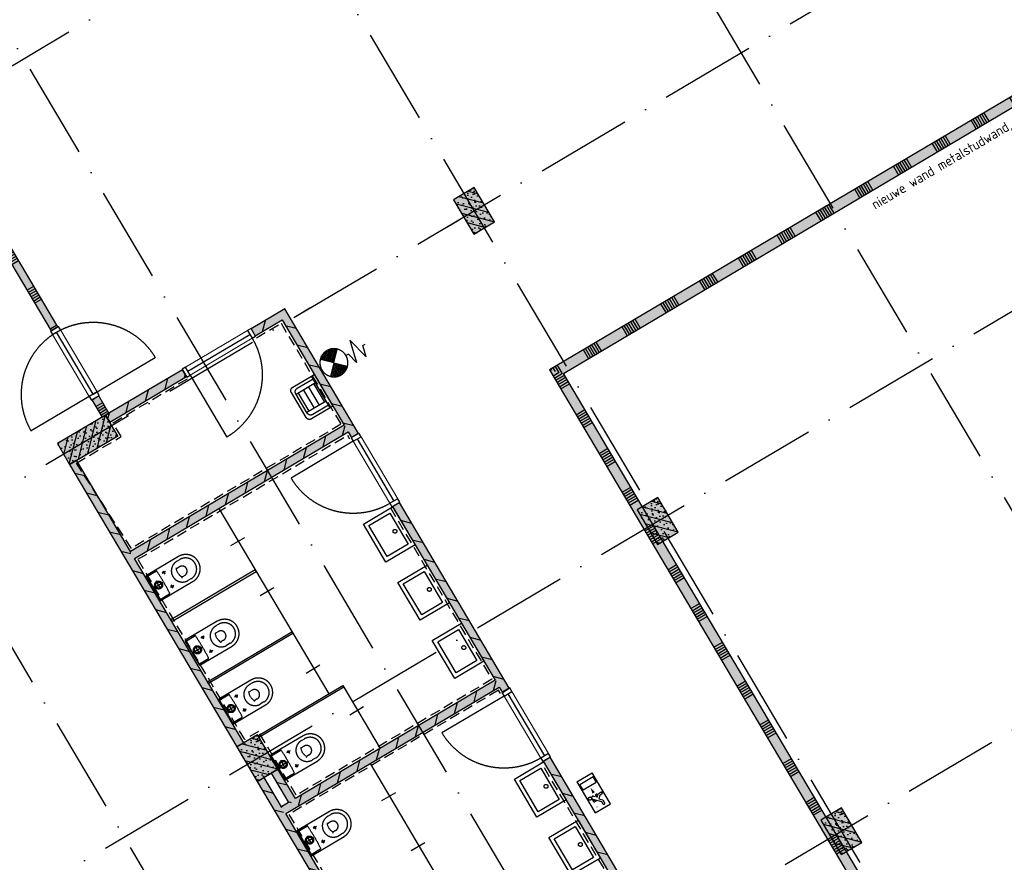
# Model space of a CAD drawing. Header units: millimetres. Extents: x 20872 to 297961, y -293704 to 213007.
# Tile 139 of 242: x 55882 to 68175, y 4163 to 14681. Entities that reach past the tile are written whole.
import ezdxf
from ezdxf.enums import TextEntityAlignment as Align
from ezdxf.xclip import XClip

# ---------------------------------------------------------------- set-up
doc = ezdxf.new("R2010")
doc.units = ezdxf.units.MM
doc.header["$LTSCALE"] = 100
doc.header["$XCLIPFRAME"] = 2
doc.linetypes.add('ACAD_ISO10W100', pattern=[18, 12, -3, 0, -3])
doc.linetypes.add('HIDDEN', pattern=[9.525, 6.35, -3.175])
for name, color, linetype in [('A--L$7--_stramien', 1, 'Continuous'), ('A--L20--_bovenbouw', 3, 'Continuous'), ('A--L30--_afbouw', 7, 'Continuous'), ('A--L65--_beveiligingsinstallaties', 8, 'Continuous'), ('A--L74', 1, 'Continuous'), ('A--L74--_vaste sanitaire voorzienin', 1, 'Continuous'), ('BURO_lijnen_0.18', 1, 'Continuous'), ('BURO_tekst', 7, 'Continuous'), ('XREFS', 9, 'Continuous')]:
    doc.layers.add(name, color=color, linetype=linetype)
doc.styles.add('GBB_ISOP', font='isocp.shx')

# ---------------------------------------------------------------- blocks, each defined once
blk = doc.blocks.new('BURO_onderaanzicht')
at = {"color": 7}
blk.add_line((-432, 0), (432, 0), dxfattribs=at)
blk = doc.blocks.new('74_toilet_01_P03_BV')
at = {"layer": 'A--L74', "ltscale": 2}
for p, q in [((-563, 0), (-563, -138)), ((-237, 0), (-563, 0)), ((-237, -139), (-237, 0)), ((-538, -470), (-538, -416)), ((-463, -416), (-463, -386)), ((-337, -416), (-337, -386)), ((-261, -460), (-261, -426))]:
    blk.add_line(p, q, dxfattribs=at)
blk.add_lwpolyline([(-575, 0, 0.414214), (-580, -5), (-580, -470, 1), (-220, -470), (-220, -5, 0.414214), (-225, 0)], format="xyb", close=True, dxfattribs=at)
for points in [[(-457, -75), (-341, -75)], [(-400, -125), (-405, -125), (-410, -124), (-415, -123), (-419, -121), (-424, -119), (-428, -117), (-432, -114), (-435, -111), (-439, -107), (-441, -103), (-444, -99), (-446, -95), (-448, -90), (-449, -85), (-450, -81), (-450, -75), (-450, -70), (-449, -65), (-448, -61), (-446, -56), (-444, -52), (-441, -47), (-439, -44), (-435, -40), (-432, -37), (-428, -34), (-424, -31), (-419, -29), (-415, -28), (-410, -26), (-405, -26), (-400, -25), (-395, -26), (-390, -26), (-385, -28), (-381, -29), (-376, -31), (-372, -34), (-368, -37), (-365, -40), (-361, -44), (-359, -47), (-356, -52), (-354, -56), (-352, -61), (-351, -65), (-350, -70), (-350, -75), (-350, -81), (-351, -85), (-352, -90), (-354, -95), (-356, -99), (-359, -103), (-361, -107), (-365, -111), (-368, -114), (-372, -117), (-376, -119), (-381, -121), (-385, -123), (-390, -124), (-395, -125), (-400, -125), (-400, -125)], [(-400, -113), (-404, -113), (-408, -112), (-411, -111), (-415, -110), (-418, -109), (-421, -107), (-424, -104), (-427, -102), (-429, -99), (-431, -96), (-433, -93), (-435, -90), (-436, -87), (-437, -83), (-438, -79), (-438, -75), (-438, -72), (-437, -68), (-436, -64), (-435, -61), (-433, -57), (-431, -54), (-429, -51), (-427, -49), (-424, -46), (-421, -44), (-418, -42), (-415, -41), (-411, -39), (-408, -38), (-404, -38), (-400, -38), (-396, -38), (-392, -38), (-389, -39), (-385, -41), (-382, -42), (-379, -44), (-376, -46), (-373, -49), (-371, -51), (-369, -54), (-367, -57), (-365, -61), (-364, -64), (-363, -68), (-362, -72), (-362, -75), (-362, -79), (-363, -83), (-364, -87), (-365, -90), (-367, -93), (-369, -96), (-371, -99), (-373, -102), (-376, -104), (-379, -107), (-382, -109), (-385, -110), (-389, -111), (-392, -112), (-396, -113), (-400, -113), (-400, -113)], [(-400, -8), (-400, -138)], [(-524, -211), (-478, -211)], [(-503, -235), (-503, -186)], [(-277, -211), (-322, -211)], [(-298, -235), (-298, -186)], [(-458, -372), (-444, -367), (-443, -367), (-440, -366), (-437, -365), (-433, -364), (-429, -363), (-424, -362), (-418, -361), (-411, -360), (-404, -359), (-397, -359), (-389, -359), (-381, -360), (-372, -361), (-363, -363), (-344, -368)]]:
    blk.add_lwpolyline(points, dxfattribs=at)
for centre in [(-503, -211), (-298, -211)]:
    blk.add_circle(centre, 10.6, dxfattribs=at)
for centre, radius, start, end in [((-558, -138), 5, 180, 266.1334), ((-392, 2316), 2464, 266.1334, 273.5051), ((-242, -139), 5, 273.5051, 0), ((-400, -421), 139, 357.8261, 178.1937), ((-481, -384), 17.7, 353.873, 60.4152), ((-319, -384), 17.7, 119.5848, 186.127), ((-400, -466), 139, 181.8063, 2.1739), ((-400, -416), 63.3, 180, 0)]:
    blk.add_arc(centre, radius, start, end, dxfattribs=at)
blk = doc.blocks.new('74_wast_550x425_01_P03_BV')
at = {"color": 1}
for points in [[(-275, -424), (-275, 0), (275, 0), (275, -424)], [(225, -374), (-225, -374), (-225, -72), (225, -72)]]:
    blk.add_lwpolyline(points, close=True, dxfattribs=at)
blk.add_circle((2, -130), 24.3, dxfattribs=at)
blk = doc.blocks.new('74_uitstortgootst_01_P03_BV')
at = {"color": 1}
for p, q in [((-131, -40), (-131, -320)), ((-131, -65), (131, -65)), ((131, -40), (131, -320)), ((-131, -140), (131, -140)), ((-131, -214), (131, -214)), ((-131, -289), (131, -289))]:
    blk.add_line(p, q, dxfattribs=at)
blk.add_lwpolyline([(-230, 0), (230, 0), (230, -40), (-230, -40)], close=True, dxfattribs=at)
for points in [[(230, -40), (230, -310, -0.414214), (180, -360), (-180, -360, -0.414214), (-230, -310), (-230, -40)], [(190, -40), (190, -270, -0.414214), (140, -320), (-140, -320, -0.414214), (-190, -270), (-190, -40)]]:
    blk.add_lwpolyline(points, format="xyb", dxfattribs=at)
blk = doc.blocks.new('65_brandslanghas_01_P03_BV')
at = {"color": 1}
for p, q in [((-120, 120), (-88, 152)), ((7, 7), (-117, 130)), ((-107, 107), (-45, 169)), ((19, 19), (-103, 141)), ((-95, 95), (-15, 174)), ((31, 31), (-88, 151)), ((-82, 82), (10, 175)), ((44, 44), (-72, 160)), ((-70, 70), (32, 172)), ((-58, 58), (52, 167)), ((56, 56), (-54, 166)), ((-45, 45), (70, 160)), ((69, 69), (-34, 172)), ((-33, 33), (86, 152)), ((-21, 21), (101, 143)), ((81, 81), (-13, 175)), ((-8, 8), (115, 132)), ((93, 93), (12, 175)), ((106, 106), (41, 170)), ((118, 118), (81, 155)), ((315, 140), (245, -140)), ((315, 140), (385, -140)), ((0, 0), (-123, 122)), ((0, 0), (122, 122)), ((0, 0), (-123, -123)), ((-116, -133), (8, -8)), ((-52, -169), (-110, -110)), ((-103, -144), (20, -20)), ((-21, -175), (-98, -98)), ((-88, -153), (33, -33)), ((5, -176), (-85, -85)), ((28, -174), (-73, -73)), ((-71, -161), (45, -45)), ((48, -169), (-61, -61)), ((-53, -168), (58, -58)), ((66, -163), (-48, -48)), ((83, -155), (-36, -36)), ((-33, -173), (70, -70)), ((99, -146), (-24, -24)), ((113, -135), (-11, -11)), ((-11, -176), (82, -82)), ((0, 0), (122, -123)), ((14, -176), (95, -95)), ((43, -171), (107, -107)), ((84, -155), (119, -119)), ((210, 0), (175, 0)), ((245, -140), (210, 0)), ((385, -140), (420, 0)), ((420, 0), (455, 0))]:
    blk.add_line(p, q, dxfattribs=at)
at = {"color": 1, "ltscale": 2}
blk.add_lwpolyline([(-124, -125, 0.412892), (124, -125, -1.104742)], format="xyb", dxfattribs=at)
at = {"color": 1}
blk.add_arc((0, 0), 175, 314.9295, 226.2, dxfattribs=at)
blk = doc.blocks.new('65_VLUCHT_02_P03_BV')
at = {"color": 1, "linetype": 'Continuous'}
for p, q in [((225, 112), (-225, 112)), ((-225, 112), (-225, -113)), ((-171, 55), (-172, 55)), ((-64, 49), (-144, -31)), ((-102, 21), (-102, 45)), ((-97, 16), (-102, 21)), ((-49, 55), (-92, 55)), ((-86, 28), (-86, 39)), ((-74, 39), (-86, 39)), ((-35, 21), (-50, 6)), ((-32, -12), (-50, 6)), ((100, 95), (100, -95)), ((100, 95), (175, 95)), ((175, -95), (175, 95)), ((225, 112), (225, -113)), ((-225, -113), (225, -113)), ((-144, -31), (-176, -31)), ((-134, -55), (-176, -55)), ((-97, -18), (-134, -55)), ((-62, -53), (-97, -18)), ((-62, -5), (-69, -12)), ((-69, -12), (-38, -43)), ((-44, -23), (-62, -5)), ((-62, -53), (-62, -83)), ((-38, -43), (-38, -83)), ((100, -95), (175, -95))]:
    blk.add_line(p, q, dxfattribs=at)
blk.add_lwpolyline([(75, 0, 0, 35, 0), (0, 0, 35, 35, 0)], format="xyseb", dxfattribs=at)
blk.add_circle((-38, 75), 20, dxfattribs=at)
for centre, radius, start, end in [((-92, 45), 10, 90, 180), ((-49, 35), 20, 315, 135), ((-176, -43), 12, 90, 270), ((-50, -83), 12, 180, 0), ((-38, -18), 8, 225, 45)]:
    blk.add_arc(centre, radius, start, end, dxfattribs=at)
blk = doc.blocks.new('stramienlijnen_1')
at = {"layer": 'A--L$7--_stramien', "color": 1, "linetype": 'ACAD_ISO10W100', "lineweight": -3}
for p, q in [((47999, 68712), (76352.4, 20826.6)), ((44667.3, 66739.2), (73020.6, 18853.8)), ((41335.5, 64766.5), (69688.8, 16881.1)), ((38003.8, 62793.7), (66357.1, 14908.3)), ((49269, 36168.4), (65927.8, 46032.2)), ((51561.7, 32296.2), (68220.5, 42160)), ((53854.4, 28424.1), (70513.2, 38287.9)), ((56147.2, 24552), (72806, 34415.8))]:
    blk.add_line(p, q, dxfattribs=at)
blk = doc.blocks.new('2016-01-28 101 1e verdieping bestaand')
at = {"layer": 'A--L20--_bovenbouw', "linetype": 'Continuous', "lineweight": -3}
for points in [[(69142, 40163), (62499, 36230), (62671, 36186), (69206, 40056)], [(61300, 38354), (61555, 37924), (61813, 38076), (61558, 38507)], [(56274, 36717), (56360, 36768), (55674, 37928), (55588, 37877), (55588, 37877), (55634, 37847), (55638, 37791)], [(58774, 36742), (58825, 36656), (59158, 36853), (59193, 36990)], [(59193, 36990), (59158, 36853), (59935, 35541), (59982, 35510), (59986, 35455), (60027, 35385), (60113, 35435)], [(56956, 35665), (57007, 35579), (57965, 36146), (57914, 36232)], [(62671, 36186), (62499, 36230), (66862, 28862), (66969, 28926)], [(56912, 35640), (56998, 35691), (56870, 35908), (56784, 35857)], [(56956, 35665), (56353, 35309), (56506, 35050), (57109, 35407)], [(57271, 33905), (57318, 33875), (59986, 35455), (59982, 35510), (59935, 35541), (57267, 33961)], [(58595, 31523), (58681, 31574), (57318, 33875), (57271, 33905), (57267, 33961), (56592, 35101), (56506, 35050)], [(61910, 32204), (61996, 32255), (60623, 34575), (60537, 34524), (61820, 32357), (61867, 32327), (61871, 32271)], [(63593, 34482), (63848, 34052), (64106, 34205), (63851, 34635)], [(59239, 30828), (59153, 30777), (59157, 30722), (59204, 30691), (61871, 32271), (61867, 32327), (61820, 32357), (59325, 30879), (59294, 30832)], [(58595, 31523), (58850, 31092), (59108, 31245), (58853, 31676)], [(63705, 29173), (63791, 29224), (62506, 31395), (62420, 31344)], [(59022, 31194), (59239, 30828), (59294, 30832), (59325, 30879), (59108, 31245)], [(60888, 27650), (60974, 27701), (59204, 30691), (59157, 30722), (59153, 30777), (58936, 31143), (58850, 31092)], [(65886, 30609), (66141, 30179), (66399, 30332), (66144, 30762)]]:
    blk.add_hatch(color=60, dxfattribs=at).paths.add_polyline_path(points, flags=0)
h = blk.add_hatch(dxfattribs=at)
h.set_pattern_fill('SWAND', color=1, scale=5, angle=-149.3699, style=0)
h.set_pattern_definition([(300.63, (69142.03, 40163.43), (484.017, 286.59), []), (300.63, (69115.14, 40147.5), (484.017, 286.59), []), (300.63, (69088.25, 40131.6), (484.017, 286.59), []), (300.63, (69061.36, 40115.67), (484.017, 286.59), []), (300.63, (69034.47, 40099.74), (484.017, 286.59), []), (300.63, (69007.6, 40083.8), (484.017, 286.59), []), (300.63, (68980.7, 40067.9), (484.017, 286.59), [])])
h.paths.add_polyline_path([(69142, 40163), (62499, 36230), (62671, 36186), (69206, 40056)], flags=0)
h = blk.add_hatch(dxfattribs=at)
h.set_pattern_fill('PREFB', color=1, scale=5, angle=-59.3699, style=0)
h.set_pattern_definition([(345.63, (61300.25, 38353.84), (23.825, 92.997), []), (317.63, (61300.246, 38353.844), (81.828, 18.482), [0, -81.6, -46.2, 0, -67.2]), (348.63, (61300.246, 38353.844), (60.464, 57.203), [0, -80.8, 0, -82.4, 0, -66.4]), (11.63, (61300.246, 38353.844), (33.4675, 75.497), [0, -80, 0, -480, -65.8])])
h.paths.add_polyline_path([(61300, 38354), (61555, 37924), (61813, 38076), (61558, 38507)], flags=0)
h = blk.add_hatch(dxfattribs=at)
h.set_pattern_fill('SWAND', color=1, scale=5, angle=-59.3699, style=0)
h.set_pattern_definition([(30.63, (55587.5, 37877.04), (-286.59, 484.02), []), (30.63, (55603.4, 37850.15), (-286.59, 484.02), []), (30.63, (55619.35, 37823.26), (-286.59, 484.02), []), (30.63, (55635.27, 37796.37), (-286.59, 484.02), []), (30.63, (55651.2, 37769.5), (-286.59, 484.02), []), (30.63, (55667.1, 37742.6), (-286.59, 484.02), []), (30.63, (55683.03, 37715.7), (-286.59, 484.02), [])])
h.paths.add_polyline_path([(56274, 36717), (56360, 36768), (55674, 37928), (55588, 37877), (55588, 37877), (55634, 37847), (55638, 37791)], flags=0)
h.paths.add_polyline_path([(56912, 35640), (56998, 35691), (56870, 35908), (56784, 35857)], flags=0)
h = blk.add_hatch(dxfattribs=at)
h.set_pattern_fill('_U', color=1, scale=200, angle=75.6301, style=0, pattern_type=0)
h.set_pattern_definition([(75.63, (57006.72, 35579.18), (-193.743, 49.636), [])])
h.paths.add_polyline_path([(56956, 35665), (57007, 35579), (57965, 36146), (57914, 36232)], flags=0)
h.paths.add_polyline_path([(58774, 36742), (58825, 36656), (59158, 36853), (59193, 36990)], flags=0)
h = blk.add_hatch(dxfattribs=at)
h.set_pattern_fill('_U', color=1, scale=200, angle=-14.3699, style=0, pattern_type=0)
h.set_pattern_definition([(345.63, (59132.43, 36895.94), (49.636, 193.7427), [])])
h.paths.add_polyline_path([(59193, 36990), (59158, 36853), (59935, 35541), (59982, 35510), (59986, 35455), (60027, 35385), (60113, 35435)], flags=0)
h.paths.add_polyline_path([(61910, 32204), (61996, 32255), (60623, 34575), (60537, 34524), (61820, 32357), (61867, 32327), (61871, 32271)], flags=0)
h.paths.add_polyline_path([(63705, 29173), (63791, 29224), (62506, 31395), (62420, 31344)], flags=0)
h = blk.add_hatch(dxfattribs=at)
h.set_pattern_fill('SWAND', color=1, scale=5, angle=120.6301, style=0)
h.set_pattern_definition([(210.63, (72104.16, 20254.05), (286.59, -484.017), []), (210.63, (72088.24, 20280.94), (286.59, -484.017), []), (210.63, (72072.3, 20307.8), (286.59, -484.017), []), (210.63, (72056.4, 20334.7), (286.59, -484.017), []), (210.63, (72040.5, 20361.6), (286.59, -484.017), []), (210.63, (72024.55, 20388.5), (286.59, -484.017), []), (210.63, (72008.63, 20415.4), (286.59, -484.017), [])])
h.paths.add_polyline_path([(69772, 24194), (69664, 24130), (71997, 20190), (72104, 20254)], flags=0)
h.paths.add_polyline_path([(67479, 28066), (67371, 28002), (69154, 24990), (69262, 25054)], flags=0)
h.paths.add_polyline_path([(62671, 36186), (62499, 36230), (66862, 28862), (66969, 28926)], flags=0)
h = blk.add_hatch(dxfattribs=at)
h.set_pattern_fill('PREFB', color=1, scale=5, angle=-149.3699, style=0)
h.set_pattern_definition([(255.63, (56955.77, 35665.23), (92.997, -23.825), []), (227.63, (56955.77, 35665.23), (18.482, -81.828), [0, -81.6, -46.2, 0, -67.2]), (258.63, (56955.77, 35665.23), (57.2027, -60.4637), [0, -80.8, 0, -82.4, 0, -66.4]), (281.63, (56955.77, 35665.23), (75.497, -33.4675), [0, -80, 0, -480, -65.8])])
h.paths.add_polyline_path([(56956, 35665), (56353, 35309), (56506, 35050), (57109, 35407)], flags=0)
h = blk.add_hatch(dxfattribs=at)
h.set_pattern_fill('_U', color=1, scale=200, angle=75.6301, style=0, pattern_type=0)
h.set_pattern_definition([(75.63, (57275.4, 33849.63), (-193.743, 49.636), [])])
h.paths.add_polyline_path([(57271, 33905), (57318, 33875), (59986, 35455), (59982, 35510), (59935, 35541), (57267, 33961)], flags=0)
h = blk.add_hatch(dxfattribs=at)
h.set_pattern_fill('_U', color=1, scale=200, angle=-14.3699, style=0, pattern_type=0)
h.set_pattern_definition([(345.63, (56506.29, 35050.44), (49.636, 193.743), [])])
h.paths.add_polyline_path([(58595, 31523), (58681, 31574), (57318, 33875), (57271, 33905), (57267, 33961), (56592, 35101), (56506, 35050)], flags=0)
h = blk.add_hatch(dxfattribs=at)
h.set_pattern_fill('PREFB', color=1, scale=5, angle=-59.3699, style=0)
h.set_pattern_definition([(345.63, (63592.84, 34481.93), (23.825, 92.997), []), (317.63, (63592.836, 34481.93), (81.828, 18.482), [0, -81.6, -46.2, 0, -67.2]), (348.63, (63592.836, 34481.93), (60.464, 57.203), [0, -80.8, 0, -82.4, 0, -66.4]), (11.63, (63592.836, 34481.93), (33.4675, 75.497), [0, -80, 0, -480, -65.8])])
h.paths.add_polyline_path([(63593, 34482), (63848, 34052), (64106, 34205), (63851, 34635)], flags=0)
h = blk.add_hatch(dxfattribs=at)
h.set_pattern_fill('_U', color=1, scale=200, angle=75.6301, style=0, pattern_type=0)
h.set_pattern_definition([(75.63, (59160.53, 30665.88), (-193.743, 49.636), [])])
h.paths.add_polyline_path([(59239, 30828), (59153, 30777), (59157, 30722), (59204, 30691), (61871, 32271), (61867, 32327), (61820, 32357), (59325, 30879), (59294, 30832)], flags=0)
h = blk.add_hatch(dxfattribs=at)
h.set_pattern_fill('PREFB', color=1, scale=5, angle=-59.3699, style=0)
h.set_pattern_definition([(345.63, (58595.08, 31522.72), (23.825, 92.997), []), (317.63, (58595.08, 31522.72), (81.828, 18.482), [0, -81.6, -46.2, 0, -67.2]), (348.63, (58595.08, 31522.72), (60.464, 57.203), [0, -80.8, 0, -82.4, 0, -66.4]), (11.63, (58595.08, 31522.72), (33.4675, 75.497), [0, -80, 0, -480, -65.8])])
h.paths.add_polyline_path([(58595, 31523), (58850, 31092), (59108, 31245), (58853, 31676)], flags=0)
h = blk.add_hatch(dxfattribs=at)
h.set_pattern_fill('_U', color=1, scale=200, angle=-14.3699, style=0, pattern_type=0)
h.set_pattern_definition([(345.63, (59021.92, 31194.38), (49.64, 193.74), [])])
h.paths.add_polyline_path([(59022, 31194), (59239, 30828), (59294, 30832), (59325, 30879), (59108, 31245)], flags=0)
h = blk.add_hatch(dxfattribs=at)
h.set_pattern_fill('_U', color=1, scale=200, angle=-14.3699, style=0, pattern_type=0)
h.set_pattern_definition([(345.63, (58849.82, 31092.48), (49.636, 193.743), [])])
h.paths.add_polyline_path([(60888, 27650), (60974, 27701), (59204, 30691), (59157, 30722), (59153, 30777), (58936, 31143), (58850, 31092)], flags=0)
h = blk.add_hatch(dxfattribs=at)
h.set_pattern_fill('PREFB', color=1, scale=5, angle=-59.3699, style=0)
h.set_pattern_definition([(345.63, (65885.755, 30609.47), (23.825, 92.997), []), (317.63, (65885.755, 30609.465), (81.828, 18.482), [0, -81.6, -46.2, 0, -67.2]), (348.63, (65885.755, 30609.465), (60.464, 57.203), [0, -80.8, 0, -82.4, 0, -66.4]), (11.63, (65885.755, 30609.465), (33.4675, 75.497), [0, -80, 0, -480, -65.8])])
h.paths.add_polyline_path([(65886, 30609), (66141, 30179), (66399, 30332), (66144, 30762)], flags=0)
at = {"layer": 'A--L20--_bovenbouw', "color": 2, "linetype": 'Continuous', "lineweight": -3}
for p, q in [((69142, 40163), (62499, 36230)), ((62671, 36186), (69206, 40056)), ((56360, 36768), (55674, 37928)), ((55638, 37791), (56274, 36717)), ((59193, 36990), (58774, 36742)), ((60113, 35435), (59193, 36990)), ((56274, 36717), (56360, 36768)), ((58825, 36656), (59158, 36853)), ((59158, 36853), (59935, 35541)), ((58774, 36742), (58825, 36656)), ((57914, 36232), (56956, 35665)), ((57007, 35579), (57965, 36146)), ((57965, 36146), (57914, 36232)), ((62499, 36230), (66862, 28862)), ((66969, 28926), (62671, 36186)), ((56870, 35908), (56784, 35857)), ((56998, 35691), (56870, 35908)), ((56784, 35857), (56912, 35640)), ((56912, 35640), (56998, 35691)), ((56956, 35665), (57007, 35579)), ((59935, 35541), (57267, 33961)), ((57318, 33875), (59986, 35455)), ((59986, 35455), (60027, 35385)), ((60027, 35385), (60113, 35435)), ((56592, 35101), (56506, 35050)), ((56506, 35050), (58595, 31523)), ((57267, 33961), (56592, 35101)), ((60623, 34575), (60537, 34524)), ((61996, 32255), (60623, 34575)), ((60537, 34524), (61820, 32357)), ((58681, 31574), (57318, 33875)), ((61820, 32357), (59325, 30879)), ((59204, 30691), (61871, 32271)), ((61871, 32271), (61910, 32204)), ((61910, 32204), (61996, 32255)), ((58595, 31523), (58681, 31574)), ((62506, 31395), (62420, 31344)), ((63791, 29224), (62506, 31395)), ((59108, 31245), (59022, 31194)), ((59325, 30879), (59108, 31245)), ((62420, 31344), (63705, 29173)), ((58936, 31143), (58850, 31092)), ((59153, 30777), (58936, 31143)), ((59022, 31194), (59239, 30828)), ((58850, 31092), (60888, 27650)), ((59239, 30828), (59153, 30777)), ((60974, 27701), (59204, 30691))]:
    blk.add_line(p, q, dxfattribs=at)
at = {"layer": 'A--L20--_bovenbouw', "color": 3, "linetype": 'Continuous', "lineweight": -3}
for p, q in [((61558, 38507), (61300, 38354)), ((61813, 38076), (61558, 38507)), ((61300, 38354), (61555, 37924)), ((61555, 37924), (61813, 38076)), ((56956, 35665), (56353, 35309)), ((57109, 35407), (56956, 35665)), ((56506, 35050), (57109, 35407)), ((56353, 35309), (56506, 35050)), ((63851, 34635), (63593, 34482)), ((64106, 34205), (63851, 34635)), ((63593, 34482), (63848, 34052)), ((63848, 34052), (64106, 34205)), ((58853, 31676), (58595, 31523)), ((59108, 31245), (58853, 31676)), ((58595, 31523), (58850, 31092)), ((58850, 31092), (59108, 31245)), ((66144, 30762), (65886, 30609)), ((66399, 30332), (66144, 30762)), ((65886, 30609), (66141, 30179)), ((66141, 30179), (66399, 30332))]:
    blk.add_line(p, q, dxfattribs=at)
at = {"layer": 'A--L30--_afbouw', "color": 1}
for p, q in [((61208, 38008), (61371, 38104)), ((59506, 37000), (59325, 36893))]:
    blk.add_line(p, q, dxfattribs=at)
at = {"layer": 'A--L30--_afbouw', "color": 2, "linetype": 'Continuous', "lineweight": -3}
for p, q in [((56366, 36772), (56268, 36714)), ((56392, 36729), (56366, 36772)), ((56268, 36714), (56294, 36671)), ((56294, 36671), (56392, 36729)), ((58771, 36748), (58727, 36722)), ((58727, 36722), (58786, 36624)), ((58829, 36650), (58771, 36748)), ((58786, 36624), (58829, 36650)), ((57953, 36264), (57910, 36238)), ((57910, 36238), (57968, 36140)), ((58011, 36166), (57953, 36264)), ((57968, 36140), (58011, 36166)), ((56850, 35954), (56752, 35896)), ((56778, 35853), (56876, 35911)), ((56876, 35911), (56850, 35954)), ((56752, 35896), (56778, 35853)), ((60119, 35439), (60021, 35381)), ((60145, 35396), (60119, 35439)), ((60021, 35381), (60047, 35338)), ((60047, 35338), (60145, 35396)), ((60603, 34622), (60505, 34564)), ((60505, 34564), (60531, 34521)), ((60531, 34521), (60629, 34579)), ((60629, 34579), (60603, 34622)), ((62002, 32259), (61904, 32201)), ((61930, 32158), (62028, 32216)), ((62028, 32216), (62002, 32259)), ((61904, 32201), (61930, 32158)), ((62486, 31441), (62388, 31383)), ((62388, 31383), (62414, 31340)), ((62414, 31340), (62512, 31398)), ((62512, 31398), (62486, 31441))]:
    blk.add_line(p, q, dxfattribs=at)
at = {"layer": 'A--L30--_afbouw', "color": 1, "linetype": 'Continuous', "lineweight": 18}
for p, q in [((56752, 35896), (56294, 36671)), ((56850, 35954), (56392, 36729)), ((57953, 36264), (58727, 36722)), ((58011, 36166), (58786, 36624)), ((60047, 35338), (60505, 34564)), ((60145, 35396), (60603, 34622)), ((62028, 32216), (62486, 31441)), ((61930, 32158), (62388, 31383))]:
    blk.add_line(p, q, dxfattribs=at)
at = {"layer": 'A--L30--_afbouw', "color": 1, "linetype": 'Continuous', "lineweight": -3}
for p, q in [((56801, 35925), (57576, 36384)), ((58011, 36166), (58470, 35391)), ((60047, 35338), (59272, 34879)), ((61930, 32158), (61155, 31699))]:
    blk.add_line(p, q, dxfattribs=at)
blk.add_lwpolyline([(56801, 35925), (56027, 35467)], dxfattribs=at)
at = {"layer": 'A--L30--_afbouw', "color": 1, "linetype": 'Continuous', "lineweight": -3, "extrusion": (0, 0, -1)}
for centre, start, end in [((-56801, 35925), 59.3699, 149.3699), ((-58011, 36166), 149.3699, 239.3699), ((-60047, 35338), 239.3699, 329.3699), ((-61930, 32158), 239.3699, 329.3699)]:
    blk.add_arc(centre, 900, start, end, dxfattribs=at)
at = {"layer": 'A--L30--_afbouw', "color": 1, "linetype": 'Continuous', "lineweight": -3}
blk.add_arc((56801, 35925), 900, 120.6301, 210.6301, dxfattribs=at)
at = {"layer": 'A--L74--_vaste sanitaire voorzienin'}
for p, q in [((58371, 34499), (59741, 32186)), ((58689, 34135), (58517, 34033)), ((59058, 33511), (58886, 33409)), ((59631, 32543), (59459, 32441)), ((59929, 32269), (60382, 31505)), ((60177, 32023), (60005, 31921)), ((60257, 31315), (62091, 28217)), ((60574, 30951), (60402, 30849)), ((60943, 30327), (60771, 30225))]:
    blk.add_line(p, q, dxfattribs=at)
for points in [[(57770, 33111), (57782, 33090), (58836, 33714), (58824, 33735)], [(59282, 32961), (59295, 32939), (58241, 32315), (58228, 32337)], [(59917, 32291), (59929, 32269), (58875, 31645), (58863, 31667)]]:
    blk.add_lwpolyline(points, close=True, dxfattribs=at)
at = {"layer": 'BURO_lijnen_0.18', "color": 3, "linetype": 'HIDDEN', "ltscale": 0.2}
for points in [[(58840, 36630), (59147, 36812), (59894, 35551), (57277, 34002), (56591, 35066), (57150, 35397), (57048, 35569), (57980, 36121)], [(60511, 34509), (61779, 32367), (59335, 30920), (58864, 31717), (58692, 31615), (57360, 33865), (59975, 35413), (60002, 35369)], [(61885, 32189), (61860, 32230), (59245, 30681), (60985, 27742), (61200, 27870), (61263, 27762), (63664, 29184), (62394, 31329)]]:
    blk.add_lwpolyline(points, dxfattribs=at)
at = {"layer": 'A--L$7--_stramien'}
blk.add_blockref('stramienlijnen_1', (0, 0), dxfattribs=at)
at = {"layer": 'A--L30--_afbouw', "color": 1, "linetype": 'Continuous', "lineweight": -3, "xscale": 1.041657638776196, "rotation": 120.6301152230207}
blk.add_blockref('BURO_onderaanzicht', (56572, 36312), dxfattribs=at)
at = {"layer": 'A--L30--_afbouw', "color": 1, "linetype": 'Continuous', "lineweight": -3, "extrusion": (7.38865e-17, -1.36799e-16, -1), "zscale": -1}
for p, xscale, rotation in [((-58369, 36444, -900), 1.041657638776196, 149.3698847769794), ((-60325, 34980, -900), 1.041657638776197, 239.3698847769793), ((-62208, 31800, -900), 1.041657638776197, 239.3698847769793)]:
    blk.add_blockref('BURO_onderaanzicht', p, dxfattribs=dict(at, xscale=xscale, rotation=rotation))
at = {"layer": 'A--L65--_beveiligingsinstallaties', "color": 8, "linetype": 'Continuous', "lineweight": -3}
for name, p, rotation in [('65_brandslanghas_01_P03_BV', (59806, 36319), 30.63011522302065), ('65_brandslanghas_01_P03_BV', (59806, 36319), 30.63011522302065), ('65_VLUCHT_02_P03_BV', (63049, 30949), 120.6301152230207)]:
    blk.add_blockref(name, p, dxfattribs=dict(at, rotation=rotation))
at = {"layer": 'A--L74--_vaste sanitaire voorzienin', "color": 8, "linetype": 'Continuous', "lineweight": -3}
for name, p, rotation in [('74_uitstortgootst_01_P03_BV', (59677, 35974), 300.6301152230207), ('74_wast_550x425_01_P03_BV', (60679, 34283), 300.6301152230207), ('74_toilet_01_P03_BV', (57349, 33850), 120.6301152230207), ('74_wast_550x425_01_P03_BV', (61109, 33557), 300.6301152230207), ('74_toilet_01_P03_BV', (57834, 33041), 120.6301152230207), ('74_wast_550x425_01_P03_BV', (61539, 32831), 300.6301152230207), ('74_toilet_01_P03_BV', (58254, 32308), 120.6301152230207), ('74_toilet_01_P03_BV', (58904, 31611), 120.6301152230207), ('74_wast_550x425_01_P03_BV', (62565, 31099), 300.6301152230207), ('74_toilet_01_P03_BV', (59234, 30666), 120.6301152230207), ('74_wast_550x425_01_P03_BV', (62994, 30373), 300.6301152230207)]:
    blk.add_blockref(name, p, dxfattribs=dict(at, rotation=rotation))
at = {"layer": 'BURO_tekst', "color": 1, "style": 'GBB_ISOP'}
blk.add_text('nieuwe wand metalstudwand, d=125mm', height=125, rotation=30.6301, dxfattribs=at).set_placement((67674, 38958, 112), align=Align.MIDDLE_CENTER)

msp = doc.modelspace()

# ---------------------------------------------------------------- block references
at = {"layer": 'XREFS', "color": 31, "true_color": 0xdec496}
ref = msp.add_blockref('2016-01-28 101 1e verdieping bestaand', (-1, -25920), dxfattribs=at)
XClip(ref).set_block_clipping_path([(116767.0762143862, 29769.3836009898), (164491.5066313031, 13442.9004429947), (179861.0762143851, 13442.9004429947), (179861.0762143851, -11696.8579780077), (20873.0762143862, -11696.8579780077), (20873.0762143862, 82263.1420219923), (116767.0762143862, 82263.1420219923)])

doc.saveas('drawing.dxf')
